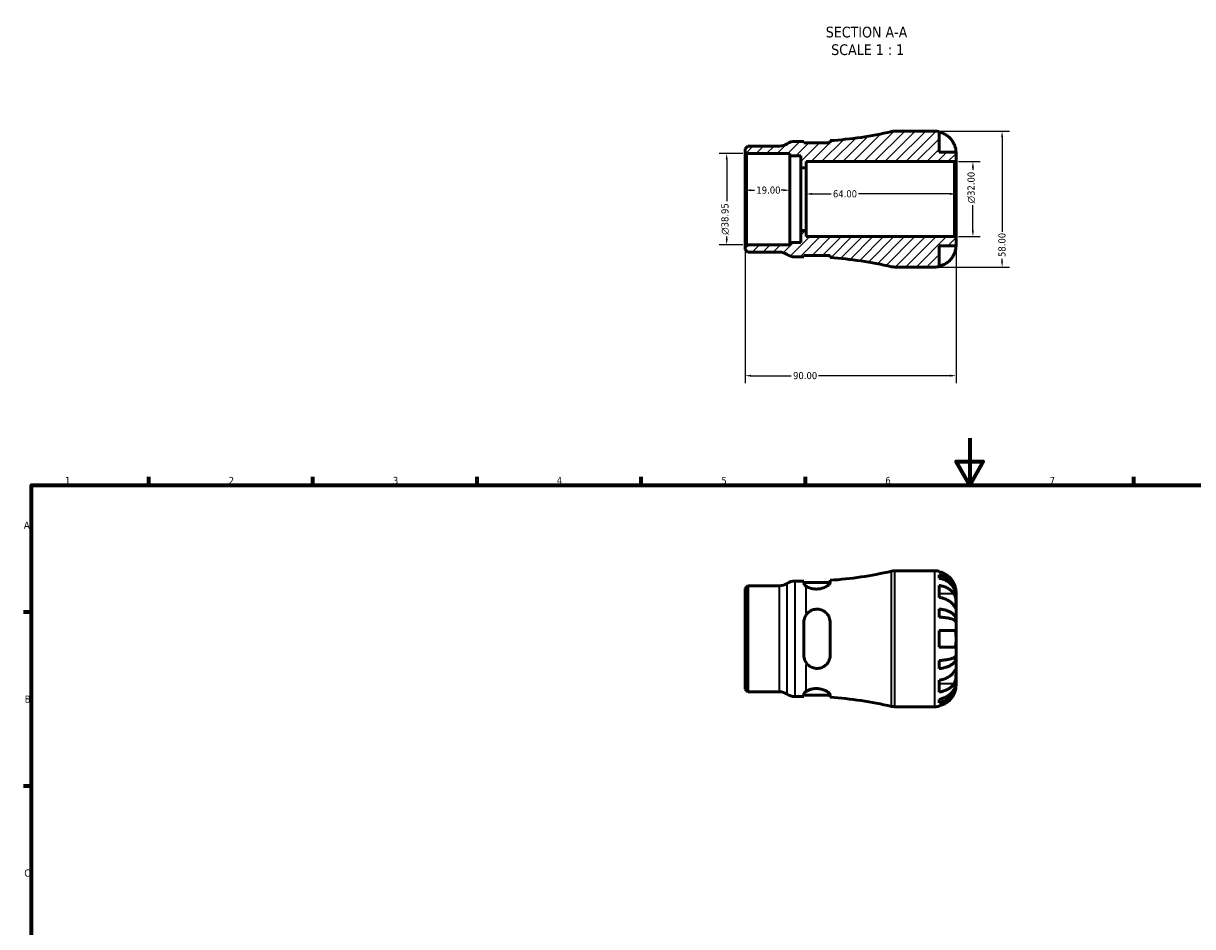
# Model space of a CAD drawing. Header units: millimetres. Extents: x 0 to 903, y 0 to 771.
# Tile 3 of 5: x 17 to 516, y 386 to 771. Entities that reach past the tile are written whole.
import ezdxf

# ---------------------------------------------------------------- set-up
doc = ezdxf.new("R2010")
doc.units = ezdxf.units.MM
for name, color, linetype, lineweight in [('Border (ANSI)', 7, 'Continuous', 70), ('Dimension (ANSI)', 7, 'Continuous', 25), ('Hatch (ANSI)', 7, 'Continuous', 18), ('Symbol (ANSI)', 7, 'Continuous', 25), ('Visible (ANSI)', 7, 'Continuous', 50), ('Visible Narrow (ANSI)', 7, 'Continuous', 35)]:
    doc.layers.add(name, color=color, linetype=linetype, lineweight=lineweight)
doc.styles.add('Label Text (ANSI)', font='tahoma.ttf')
doc.styles.add('Note Text (ANSI)', font='tahoma.ttf')
doc.dimstyles.new('Default - mm (ANSI)', dxfattribs={"dimtxt": 3.048, "dimasz": 2.5, "dimexe": 3.175, "dimexo": 1.6002, "dimgap": 0.8, "dimtad": 0, "dimtoh": 1, "dimrnd": 1e-08, "dimzin": 4, "dimdsep": 46, "dimtxsty": 'Note Text (ANSI)', "dimcen": 0.09, "dimdle": 10, "dimclrd": 256, "dimclre": 256, "dimclrt": 230, "dimadec": 1, "dimazin": 1, "dimtfac": 1, "dimtofl": 0, "dimtmove": 0, "dimatfit": 3, "dimfxl": 1, "dimtolj": 1, "dimtzin": 4, "dimlwd": -1, "dimlwe": -1, "dimarcsym": 0})

# ---------------------------------------------------------------- blocks, each defined once
blk = doc.blocks.new('Borders Default Border')
at = {"layer": 'Border (ANSI)'}
for p, q in [((70.08, 574), (70.08, 577.45)), ((140.17, 574), (140.17, 577.45)), ((210.25, 574), (210.25, 577.45)), ((280.33, 574), (280.33, 577.45)), ((350.42, 574), (350.42, 577.45)), ((490.58, 574), (490.58, 577.45)), ((20, 519.75), (16.55, 519.75)), ((20, 445.5), (16.55, 445.5))]:
    blk.add_line(p, q, dxfattribs=at)
at = {"layer": 'Border (ANSI)', "flags": 128}
for points in [[(420.5, 594), (420.5, 574), (414.73, 584), (426.27, 584), (420.5, 574)], [(20, 20), (20, 574), (821, 574), (821, 20), (20, 20)]]:
    blk.add_lwpolyline(points, dxfattribs=at)
at = {"layer": 'Border (ANSI)', "color": 230, "true_color": 0xff0080, "char_height": 3.05, "attachment_point": 7, "style": 'Note Text (ANSI)'}
for s, insert in [('1', (34.35, 574.4)), ('2', (104.2, 574.4)), ('3', (174.26, 574.34)), ('4', (244.23, 574.4)), ('5', (314.48, 574.34)), ('6', (384.49, 574.34)), ('7', (454.6, 574.4)), ('A', (16.78, 555.35)), ('B', (17.15, 481.1)), ('C', (16.95, 406.8))]:
    blk.add_mtext(s, dxfattribs=dict(at, insert=insert))
blk = doc.blocks.new('*D7')
at = {"layer": 'Defpoints', "color": 0, "transparency": 16777216}
for p in [(343.65, 699.81), (324.65, 696.01), (343.65, 696.01)]:
    blk.add_point(p, dxfattribs=at)
at = {"layer": 'Dimension (ANSI)', "transparency": 16777216}
for p, q in [((327.15, 699.81), (328.65, 699.81)), ((341.15, 699.81), (340.04, 699.81))]:
    blk.add_line(p, q, dxfattribs=at)
for points in [[(327.15, 700.23), (327.15, 699.4), (324.65, 699.81)], [(341.15, 700.23), (341.15, 699.4), (343.65, 699.81)]]:
    blk.add_solid(points, dxfattribs=at)
at = {"layer": 'Dimension (ANSI)', "color": 230, "true_color": 0xff0080, "transparency": 16777216, "insert": (329.45, 701.4), "char_height": 3.048, "attachment_point": 1, "style": 'Note Text (ANSI)'}
blk.add_mtext('\\A1;19.00', dxfattribs=at)
blk = doc.blocks.new('*D8')
at = {"layer": 'Defpoints', "color": 0, "transparency": 16777216}
for p in [(350.65, 698.22), (350.65, 696.01), (414.65, 696.01)]:
    blk.add_point(p, dxfattribs=at)
at = {"layer": 'Dimension (ANSI)', "transparency": 16777216}
for p, q in [((353.15, 698.22), (361.31, 698.22)), ((412.15, 698.22), (372.99, 698.22))]:
    blk.add_line(p, q, dxfattribs=at)
for points in [[(353.15, 698.64), (353.15, 697.81), (350.65, 698.22)], [(412.15, 698.64), (412.15, 697.81), (414.65, 698.22)]]:
    blk.add_solid(points, dxfattribs=at)
at = {"layer": 'Dimension (ANSI)', "color": 230, "true_color": 0xff0080, "transparency": 16777216, "insert": (362.11, 699.81), "char_height": 3.048, "attachment_point": 1, "style": 'Note Text (ANSI)'}
blk.add_mtext('\\A1;64.00', dxfattribs=at)
blk = doc.blocks.new('*D9')
at = {"layer": 'Defpoints', "color": 0, "transparency": 16777216}
for p in [(405.65, 725.01), (405.65, 667.01), (434.32, 667.01)]:
    blk.add_point(p, dxfattribs=at)
at = {"layer": 'Dimension (ANSI)', "transparency": 16777216}
for p, q in [((407.25, 725.01), (437.5, 725.01)), ((434.32, 722.51), (434.32, 682.12)), ((434.32, 669.51), (434.32, 670.52)), ((407.25, 667.01), (437.5, 667.01))]:
    blk.add_line(p, q, dxfattribs=at)
for points in [[(433.9, 722.51), (434.74, 722.51), (434.32, 725.01)], [(433.9, 669.51), (434.74, 669.51), (434.32, 667.01)]]:
    blk.add_solid(points, dxfattribs=at)
at = {"layer": 'Dimension (ANSI)', "color": 230, "true_color": 0xff0080, "transparency": 16777216, "insert": (432.73, 671.32), "char_height": 3.048, "attachment_point": 1, "rotation": 90, "style": 'Note Text (ANSI)'}
blk.add_mtext('\\A1;58.00', dxfattribs=at)
blk = doc.blocks.new('*D10')
at = {"layer": 'Defpoints', "color": 0, "transparency": 16777216}
for p in [(414.07, 712.01), (421.85, 712.01), (414.07, 680.01)]:
    blk.add_point(p, dxfattribs=at)
at = {"layer": 'Dimension (ANSI)', "transparency": 16777216}
for p, q in [((415.67, 712.01), (425.03, 712.01)), ((421.85, 709.51), (421.85, 708.57)), ((421.85, 682.51), (421.85, 693.42)), ((415.67, 680.01), (425.03, 680.01))]:
    blk.add_line(p, q, dxfattribs=at)
for points in [[(421.43, 709.51), (422.27, 709.51), (421.85, 712.01)], [(421.43, 682.51), (422.27, 682.51), (421.85, 680.01)]]:
    blk.add_solid(points, dxfattribs=at)
at = {"layer": 'Dimension (ANSI)', "color": 230, "true_color": 0xff0080, "transparency": 16777216, "insert": (419.56, 694.22), "char_height": 3.048, "attachment_point": 1, "rotation": 90, "style": 'Note Text (ANSI)'}
blk.add_mtext('\\A1;\\fAIGDT|b0|i0;\\H3.0480;\\ln\\fTahoma|b0|i0;\\H3.0480;32.00', dxfattribs=at)
blk = doc.blocks.new('*D11')
at = {"layer": 'Defpoints', "color": 0, "transparency": 16777216}
for p in [(325.23, 715.49), (316.77, 676.54), (325.23, 676.54)]:
    blk.add_point(p, dxfattribs=at)
at = {"layer": 'Dimension (ANSI)', "transparency": 16777216}
for p, q in [((323.63, 715.49), (313.6, 715.49)), ((316.77, 712.99), (316.77, 695.1)), ((316.77, 679.04), (316.77, 680.01)), ((323.63, 676.54), (313.6, 676.54))]:
    blk.add_line(p, q, dxfattribs=at)
for points in [[(316.36, 712.99), (317.19, 712.99), (316.77, 715.49)], [(316.36, 679.04), (317.19, 679.04), (316.77, 676.54)]]:
    blk.add_solid(points, dxfattribs=at)
at = {"layer": 'Dimension (ANSI)', "color": 230, "true_color": 0xff0080, "transparency": 16777216, "insert": (314.48, 680.81), "char_height": 3.048, "attachment_point": 1, "rotation": 90, "style": 'Note Text (ANSI)'}
blk.add_mtext('\\A1;\\fAIGDT|b0|i0;\\H3.0480;\\ln\\fTahoma|b0|i0;\\H3.0480;38.95', dxfattribs=at)
blk = doc.blocks.new('*D12')
at = {"layer": 'Defpoints', "color": 0, "transparency": 16777216}
for p in [(414.65, 679.43), (324.65, 675.96), (324.65, 620.66)]:
    blk.add_point(p, dxfattribs=at)
at = {"layer": 'Dimension (ANSI)', "transparency": 16777216}
for p, q in [((324.65, 674.36), (324.65, 617.48)), ((414.65, 677.83), (414.65, 617.48)), ((327.15, 620.66), (344.3, 620.66)), ((412.15, 620.66), (356.01, 620.66))]:
    blk.add_line(p, q, dxfattribs=at)
for points in [[(327.15, 621.07), (327.15, 620.24), (324.65, 620.66)], [(412.15, 621.07), (412.15, 620.24), (414.65, 620.66)]]:
    blk.add_solid(points, dxfattribs=at)
at = {"layer": 'Dimension (ANSI)', "color": 230, "true_color": 0xff0080, "transparency": 16777216, "insert": (345.1, 622.24), "char_height": 3.048, "attachment_point": 1, "style": 'Note Text (ANSI)'}
blk.add_mtext('\\A1;90.00', dxfattribs=at)

msp = doc.modelspace()

# ---------------------------------------------------------------- hatches: boundary and pattern name
at = {"layer": 'Hatch (ANSI)'}
h = msp.add_hatch(dxfattribs=at)
h.set_pattern_fill('ANSI31', color=256, scale=25.4, style=0)
h.set_pattern_definition([(45, (0, 0), (-2.245064, 2.245064), [])])
edge = h.paths.add_edge_path()
edge.add_line((325.234, 676.539), (324.654, 675.959))
edge.add_line((324.654, 675.959), (324.654, 674.563))
edge.add_line((324.654, 674.563), (325.823, 673.395))
edge.add_line((325.823, 673.395), (339.246, 673.395))
edge.add_ellipse((339.246, 667.595), major_axis=(0, 5.8), ratio=1, start_angle=325.58849, end_angle=360, ccw=False)
edge.add_ellipse((345.802, 677.165), major_axis=(-3.278, -4.785), ratio=1, start_angle=0, end_angle=34.41151)
edge.add_line((345.802, 671.365), (349.722, 671.365))
edge.add_line((349.722, 671.365), (349.722, 672.005))
edge.add_line((349.722, 672.005), (360.922, 672.005))
edge.add_line((360.922, 672.005), (360.922, 671.036))
edge.add_ellipse((350.654, 510.811), major_axis=(10.268, 160.225), ratio=1, start_angle=350.53517, end_angle=360, ccw=False)
edge.add_ellipse((388.448, 672.815), major_axis=(-1.318, -5.648), ratio=1, start_angle=0, end_angle=13.13158)
edge.add_line((388.448, 667.015), (405.654, 667.015))
edge.add_ellipse((405.654, 676.015), major_axis=(0, -9), ratio=1, start_angle=0, end_angle=11.53696)
edge.add_line((407.454, 667.197), (407.454, 676.015))
edge.add_line((407.454, 676.015), (414.654, 676.015))
edge.add_line((414.654, 676.015), (414.654, 679.435))
edge.add_line((414.654, 679.435), (414.074, 680.015))
edge.add_line((414.074, 680.015), (350.654, 680.015))
edge.add_line((350.654, 680.015), (350.654, 682.681))
edge.add_line((350.654, 682.681), (348.344, 682.681))
edge.add_line((348.344, 682.681), (348.344, 677.512))
edge.add_line((348.344, 677.512), (343.654, 677.512))
edge.add_line((343.654, 677.512), (343.654, 676.539))
edge.add_line((343.654, 676.539), (325.234, 676.539))
edge = h.paths.add_edge_path()
edge.add_line((324.654, 716.071), (325.234, 715.491))
edge.add_line((325.234, 715.491), (343.654, 715.491))
edge.add_line((343.654, 715.491), (343.654, 714.517))
edge.add_line((343.654, 714.517), (348.344, 714.517))
edge.add_line((348.344, 714.517), (348.344, 709.348))
edge.add_line((348.344, 709.348), (350.654, 709.348))
edge.add_line((350.654, 709.348), (350.654, 712.015))
edge.add_line((350.654, 712.015), (414.074, 712.015))
edge.add_line((414.074, 712.015), (414.654, 712.595))
edge.add_line((414.654, 712.595), (414.654, 716.015))
edge.add_line((414.654, 716.015), (407.454, 716.015))
edge.add_line((407.454, 716.015), (407.454, 724.833))
edge.add_ellipse((405.654, 716.015), major_axis=(1.8, 8.818), ratio=1, start_angle=0, end_angle=11.53696)
edge.add_line((405.654, 725.015), (388.448, 725.015))
edge.add_ellipse((388.448, 719.215), major_axis=(0, 5.8), ratio=1, start_angle=0, end_angle=13.13158)
edge.add_ellipse((350.654, 881.218), major_axis=(36.476, -156.355), ratio=1, start_angle=350.53517, end_angle=360, ccw=False)
edge.add_line((360.922, 720.993), (360.922, 720.025))
edge.add_line((360.922, 720.025), (349.722, 720.025))
edge.add_line((349.722, 720.025), (349.722, 720.665))
edge.add_line((349.722, 720.665), (345.802, 720.665))
edge.add_ellipse((345.802, 714.865), major_axis=(0, 5.8), ratio=1, start_angle=0, end_angle=34.41151)
edge.add_ellipse((339.246, 724.435), major_axis=(3.278, -4.785), ratio=1, start_angle=325.58849, end_angle=360, ccw=False)
edge.add_line((339.246, 718.635), (325.823, 718.635))
edge.add_line((325.823, 718.635), (324.654, 717.466))
edge.add_line((324.654, 717.466), (324.654, 716.071))

# ---------------------------------------------------------------- linework, layer by layer
at = {"layer": 'Visible (ANSI)'}
for p, q in [((405.654, 725.015), (388.448, 725.015)), ((407.454, 716.015), (407.454, 724.833)), ((349.722, 720.665), (345.802, 720.665)), ((349.722, 720.025), (349.722, 720.665)), ((360.922, 720.025), (349.722, 720.025)), ((360.922, 720.993), (360.922, 720.025)), ((325.823, 718.635), (324.654, 717.466)), ((324.654, 717.466), (324.654, 716.071)), ((324.654, 716.071), (325.234, 715.491)), ((324.654, 716.071), (324.654, 675.959)), ((325.234, 715.491), (343.654, 715.491)), ((325.234, 676.539), (325.234, 715.491)), ((339.246, 718.635), (325.823, 718.635)), ((343.654, 715.491), (343.654, 714.517)), ((343.654, 714.517), (348.344, 714.517)), ((343.654, 677.512), (343.654, 714.517)), ((348.344, 714.517), (348.344, 709.348)), ((414.654, 716.015), (407.454, 716.015)), ((414.654, 712.595), (414.654, 716.015)), ((348.344, 709.348), (350.654, 709.348)), ((348.344, 682.681), (348.344, 709.348)), ((350.654, 709.348), (350.654, 712.015)), ((350.654, 712.015), (414.074, 712.015)), ((350.654, 682.681), (350.654, 709.348)), ((414.074, 712.015), (414.654, 712.595)), ((414.074, 712.015), (414.074, 680.015)), ((414.654, 679.435), (414.654, 712.595)), ((350.654, 682.681), (348.344, 682.681)), ((348.344, 682.681), (348.344, 677.512)), ((350.654, 680.015), (350.654, 682.681)), ((414.074, 680.015), (350.654, 680.015)), ((414.654, 679.435), (414.074, 680.015)), ((414.654, 676.015), (414.654, 679.435)), ((325.234, 676.539), (324.654, 675.959)), ((324.654, 675.959), (324.654, 674.563)), ((324.654, 674.563), (325.823, 673.395)), ((343.654, 676.539), (325.234, 676.539)), ((348.344, 677.512), (343.654, 677.512)), ((343.654, 677.512), (343.654, 676.539)), ((407.454, 667.197), (407.454, 676.015)), ((407.454, 676.015), (414.654, 676.015)), ((325.823, 673.395), (339.246, 673.395)), ((345.802, 671.365), (349.722, 671.365)), ((349.722, 671.365), (349.722, 672.005)), ((349.722, 672.005), (360.922, 672.005)), ((360.922, 672.005), (360.922, 671.036)), ((388.448, 667.015), (405.654, 667.015)), ((388.448, 537.366), (405.654, 537.366)), ((407.454, 537.184), (407.454, 536.958)), ((407.454, 535.651), (407.454, 534.218)), ((324.654, 529.817), (325.823, 530.986)), ((324.654, 486.914), (324.654, 529.817)), ((325.823, 530.986), (339.246, 530.986)), ((325.823, 530.986), (325.823, 485.746)), ((345.802, 533.016), (349.722, 533.016)), ((349.722, 533.016), (349.722, 531.989)), ((349.722, 532.376), (360.922, 532.376)), ((360.922, 532.332), (360.922, 533.344)), ((407.454, 531.129), (407.454, 526.038)), ((414.654, 527.079), (414.636, 527.079)), ((414.654, 527.079), (414.654, 528.366)), ((414.654, 526.589), (414.654, 527.079)), ((414.654, 522.508), (414.654, 526.589)), ((407.454, 521.1), (407.454, 517.641)), ((414.654, 516.607), (414.654, 522.508)), ((349.722, 515.406), (349.722, 501.326)), ((360.922, 501.326), (360.922, 515.406)), ((414.654, 516.607), (413.329, 516.607)), ((414.654, 515.424), (414.654, 516.607)), ((414.654, 508.366), (414.654, 515.424)), ((407.454, 511.966), (407.454, 504.766)), ((414.654, 501.307), (414.654, 508.366)), ((414.654, 500.125), (413.329, 500.125)), ((414.654, 500.125), (414.654, 501.307)), ((414.654, 494.224), (414.654, 500.125)), ((407.454, 499.091), (407.454, 495.631)), ((414.654, 490.143), (414.654, 494.224)), ((407.454, 490.694), (407.454, 485.602)), ((414.654, 489.653), (414.636, 489.653)), ((414.654, 489.653), (414.654, 490.143)), ((414.654, 488.366), (414.654, 489.653)), ((324.654, 486.914), (325.823, 485.746)), ((325.823, 485.746), (339.246, 485.746)), ((349.722, 484.743), (349.722, 483.716)), ((349.722, 484.356), (360.922, 484.356)), ((360.922, 483.387), (360.922, 484.4)), ((345.802, 483.716), (349.722, 483.716)), ((388.448, 479.366), (405.654, 479.366)), ((407.454, 482.514), (407.454, 481.081)), ((407.454, 479.773), (407.454, 479.548))]:
    msp.add_line(p, q, dxfattribs=at)
for centre, radius, start, end in [((350.654, 881.218), 160.554, 273.66675, 283.13158), ((388.448, 719.215), 5.8, 90, 103.13158), ((405.654, 716.015), 9, 78.46304, 90), ((339.246, 724.435), 5.8, 270, 304.41151), ((345.802, 714.865), 5.8, 90, 124.41151), ((339.246, 667.595), 5.8, 55.58849, 90), ((345.802, 677.165), 5.8, 235.58849, 270), ((350.654, 510.811), 160.554, 76.86842, 86.33325), ((388.448, 672.815), 5.8, 256.86842, 270), ((405.654, 676.015), 9, 270, 281.53696), ((350.654, 693.569), 160.554, 273.66675, 283.13158), ((388.448, 531.566), 5.8, 90, 103.13158), ((405.654, 528.366), 9, 78.46304, 90), ((339.246, 536.786), 5.8, 270, 304.41151), ((345.802, 527.216), 5.8, 90, 124.41151), ((339.246, 479.946), 5.8, 55.58849, 90), ((345.802, 489.516), 5.8, 235.58849, 270), ((350.654, 323.162), 160.554, 76.86842, 86.33325), ((388.448, 485.166), 5.8, 256.86842, 270), ((405.654, 488.366), 9, 270, 281.53696)]:
    msp.add_arc(centre, radius, start, end, dxfattribs=at)
for points, knots in [([(407.454, 724.607), (408.028, 724.489), (408.589, 724.311), (409.599, 723.891), (410.139, 723.607), (411.145, 722.932), (411.612, 722.54), (412.399, 721.749), (412.79, 721.277), (413.376, 720.395), (413.595, 720.002), (413.778, 719.615)], [0.17075309, 0.17075309, 0.17075309, 0.17075309, 0.33215152, 0.33215152, 0.49888818, 0.49888818, 0.66562485, 0.66562485, 0.83351137, 0.83351137, 0.95687373, 0.95687373, 0.95687373, 0.95687373]), ([(413.778, 719.615), (413.845, 719.472), (413.91, 719.327), (414.059, 718.968), (414.14, 718.753), (414.289, 718.312), (414.355, 718.088), (414.488, 717.563), (414.543, 717.277), (414.624, 716.714), (414.641, 716.465), (414.656, 716.109), (414.654, 716.015), (414.654, 716.015)], [-0.57647647, -0.57647647, -0.57647647, -0.57647647, -0.52968676, -0.52968676, -0.46054026, -0.46054026, -0.38562403, -0.38562403, -0.27730827, -0.27730827, -0.14258086, -0.14258086, 0, 0, 0, 0]), ([(414.654, 676.015), (414.654, 676.015), (414.654, 675.982), (414.652, 675.847), (414.65, 675.74), (414.627, 675.382), (414.599, 675.089), (414.492, 674.494), (414.432, 674.227), (414.294, 673.734), (414.225, 673.519), (414.065, 673.075), (413.974, 672.85), (413.843, 672.555), (413.811, 672.485), (413.778, 672.415)], [-2.49913258, -2.49913258, -2.49913258, -2.49913258, -2.41505436, -2.41505436, -2.32384732, -2.32384732, -2.1841143, -2.1841143, -2.08674766, -2.08674766, -2.01440674, -2.01440674, -1.93994266, -1.93994266, -1.91637503, -1.91637503, -1.91637503, -1.91637503]), ([(413.778, 672.415), (413.595, 672.027), (413.376, 671.634), (412.79, 670.752), (412.399, 670.28), (411.612, 669.489), (411.145, 669.098), (410.139, 668.422), (409.599, 668.138), (408.589, 667.718), (408.028, 667.54), (407.454, 667.422)], [4.4278842, 4.4278842, 4.4278842, 4.4278842, 4.55124655, 4.55124655, 4.71913307, 4.71913307, 4.88586974, 4.88586974, 5.0526064, 5.0526064, 5.21400483, 5.21400483, 5.21400483, 5.21400483]), ([(413.778, 531.966), (413.595, 532.353), (413.376, 532.746), (412.79, 533.628), (412.399, 534.1), (411.612, 534.891), (411.145, 535.283), (410.139, 535.958), (409.599, 536.242), (408.589, 536.662), (408.028, 536.84), (407.454, 536.958)], [4.4278842, 4.4278842, 4.4278842, 4.4278842, 4.55124655, 4.55124655, 4.71913307, 4.71913307, 4.88586974, 4.88586974, 5.0526064, 5.0526064, 5.21400483, 5.21400483, 5.21400483, 5.21400483]), ([(407.454, 535.651), (408.031, 535.536), (408.595, 535.364), (409.607, 534.958), (410.146, 534.683), (411.153, 534.031), (411.62, 533.653), (412.406, 532.891), (412.797, 532.436), (413.471, 531.458), (413.754, 530.934), (414.18, 529.936), (414.362, 529.369), (414.599, 528.211), (414.654, 527.62), (414.654, 527.079)], [0.1707461, 0.1707461, 0.1707461, 0.1707461, 0.33284, 0.33284, 0.4994944, 0.4994944, 0.6661487, 0.6661487, 0.8332087, 0.8332087, 1.0002688, 1.0002688, 1.1679728, 1.1679728, 1.3356767, 1.3356767, 1.3356767, 1.3356767]), ([(414.654, 526.589), (414.654, 527.071), (414.599, 527.597), (414.362, 528.627), (414.18, 529.131), (413.754, 530.02), (413.471, 530.486), (412.797, 531.357), (412.406, 531.761), (411.62, 532.44), (411.153, 532.776), (410.146, 533.357), (409.607, 533.601), (408.595, 533.963), (408.031, 534.116), (407.454, 534.218)], [4.0142509, 4.0142509, 4.0142509, 4.0142509, 4.1819549, 4.1819549, 4.3496588, 4.3496588, 4.5167189, 4.5167189, 4.683779, 4.683779, 4.8504333, 4.8504333, 5.0170876, 5.0170876, 5.1791816, 5.1791816, 5.1791816, 5.1791816]), ([(350.654, 530.837), (350.467, 530.964), (350.303, 531.094), (349.872, 531.504), (349.722, 531.772), (349.722, 531.989)], [0.54989505, 0.54989505, 0.54989505, 0.54989505, 0.65314155, 0.65314155, 0.88131938, 0.88131938, 0.88131938, 0.88131938]), ([(360.922, 532.332), (360.922, 532.294), (360.918, 532.256), (360.872, 532.044), (360.756, 531.85), (360.3, 531.347), (359.883, 531.025), (358.834, 530.43), (358.208, 530.157), (356.933, 529.79), (356.322, 529.675), (355.099, 529.583), (354.511, 529.598), (353.294, 529.751), (352.692, 529.901), (351.557, 530.306), (351.048, 530.568), (350.654, 530.837)], [-1.4988774, -1.4988774, -1.4988774, -1.4988774, -1.4589899, -1.4589899, -1.287624, -1.287624, -1.0395094, -1.0395094, -0.8005339, -0.8005339, -0.6090767, -0.6090767, -0.4311124, -0.4311124, -0.2286909, -0.2286909, -0.0000522, -0.0000522, -0.0000522, -0.0000522]), ([(407.454, 531.129), (408.028, 531.046), (408.589, 530.92), (409.599, 530.623), (410.139, 530.422), (411.145, 529.945), (411.612, 529.668), (412.399, 529.108), (412.79, 528.774), (413.376, 528.151), (413.595, 527.873), (413.778, 527.599)], [0.17075309, 0.17075309, 0.17075309, 0.17075309, 0.33215152, 0.33215152, 0.49888818, 0.49888818, 0.66562485, 0.66562485, 0.83351137, 0.83351137, 0.95687373, 0.95687373, 0.95687373, 0.95687373]), ([(414.654, 528.366), (414.654, 528.366), (414.654, 528.399), (414.652, 528.534), (414.65, 528.641), (414.627, 528.999), (414.599, 529.292), (414.492, 529.886), (414.432, 530.154), (414.294, 530.646), (414.225, 530.862), (414.065, 531.305), (413.974, 531.531), (413.843, 531.825), (413.811, 531.896), (413.778, 531.966)], [-2.49913258, -2.49913258, -2.49913258, -2.49913258, -2.41505436, -2.41505436, -2.32384732, -2.32384732, -2.1841143, -2.1841143, -2.08674766, -2.08674766, -2.01440674, -2.01440674, -1.93994266, -1.93994266, -1.91637503, -1.91637503, -1.91637503, -1.91637503]), ([(413.778, 522.508), (413.595, 522.782), (413.376, 523.06), (412.79, 523.683), (412.399, 524.017), (411.612, 524.576), (411.145, 524.853), (410.139, 525.331), (409.599, 525.532), (408.589, 525.829), (408.028, 525.955), (407.454, 526.038)], [4.4278842, 4.4278842, 4.4278842, 4.4278842, 4.55124655, 4.55124655, 4.71913307, 4.71913307, 4.88586974, 4.88586974, 5.0526064, 5.0526064, 5.21400483, 5.21400483, 5.21400483, 5.21400483]), ([(413.778, 527.599), (413.837, 527.51), (413.894, 527.416), (414.044, 527.139), (414.131, 526.944), (414.287, 526.517), (414.355, 526.286), (414.489, 525.706), (414.542, 525.353), (414.624, 524.546), (414.641, 524.101), (414.656, 523.244), (414.654, 522.844), (414.654, 522.508)], [-0.58004807, -0.58004807, -0.58004807, -0.58004807, -0.5384523, -0.5384523, -0.46383793, -0.46383793, -0.3862639, -0.3862639, -0.27840269, -0.27840269, -0.14277912, -0.14277912, 0, 0, 0, 0]), ([(350.654, 518.499), (350.945, 518.938), (351.299, 519.337), (352.102, 520.017), (352.548, 520.3), (353.586, 520.764), (354.179, 520.923), (355.389, 521.037), (355.983, 520.998), (357.227, 520.716), (357.847, 520.447), (359.058, 519.651), (359.613, 519.087), (360.432, 517.813), (360.709, 517.112), (360.894, 516.052), (360.922, 515.73), (360.922, 515.406)], [-1.6170755, -1.6170755, -1.6170755, -1.6170755, -1.448008, -1.448008, -1.2840989, -1.2840989, -1.0980745, -1.0980745, -0.9182346, -0.9182346, -0.7091306, -0.7091306, -0.4581376, -0.4581376, -0.2187872, -0.2187872, -0.1169606, -0.1169606, -0.1169606, -0.1169606]), ([(407.454, 521.1), (408.031, 521.04), (408.595, 520.95), (409.607, 520.737), (410.146, 520.593), (411.153, 520.251), (411.62, 520.053), (412.406, 519.654), (412.797, 519.415), (413.471, 518.903), (413.754, 518.628), (414.18, 518.104), (414.362, 517.807), (414.599, 517.2), (414.654, 516.891), (414.654, 516.607)], [0.1707461, 0.1707461, 0.1707461, 0.1707461, 0.33284, 0.33284, 0.4994944, 0.4994944, 0.6661487, 0.6661487, 0.8332087, 0.8332087, 1.0002688, 1.0002688, 1.1679728, 1.1679728, 1.3356767, 1.3356767, 1.3356767, 1.3356767]), ([(414.654, 522.508), (414.654, 522.325), (414.654, 522.162), (414.653, 521.873), (414.651, 521.751), (414.636, 521.529), (414.618, 521.46), (414.542, 521.448), (414.486, 521.498), (414.349, 521.67), (414.281, 521.765), (414.123, 521.992), (414.035, 522.123), (413.887, 522.344), (413.834, 522.425), (413.778, 522.508)], [0, 0, 0, 0, 0.07774953, 0.07774953, 0.16081914, 0.16081914, 0.27783798, 0.27783798, 0.3882896, 0.3882896, 0.46542959, 0.46542959, 0.54035429, 0.54035429, 0.57953204, 0.57953204, 0.57953204, 0.57953204]), ([(349.722, 515.406), (349.722, 516.135), (349.872, 516.9), (350.303, 517.914), (350.467, 518.217), (350.654, 518.499)], [0.85279704, 0.85279704, 0.85279704, 0.85279704, 1.08097486, 1.08097486, 1.18422136, 1.18422136, 1.18422136, 1.18422136]), ([(414.654, 515.424), (414.654, 515.564), (414.599, 515.717), (414.362, 516.017), (414.18, 516.163), (413.754, 516.421), (413.471, 516.557), (412.797, 516.81), (412.406, 516.927), (411.62, 517.124), (411.153, 517.222), (410.146, 517.391), (409.607, 517.462), (408.595, 517.567), (408.031, 517.611), (407.454, 517.641)], [4.0142509, 4.0142509, 4.0142509, 4.0142509, 4.1819549, 4.1819549, 4.3496588, 4.3496588, 4.5167189, 4.5167189, 4.683779, 4.683779, 4.8504333, 4.8504333, 5.0170876, 5.0170876, 5.1791816, 5.1791816, 5.1791816, 5.1791816]), ([(407.454, 511.966), (408.028, 511.966), (408.589, 511.966), (409.599, 511.966), (410.139, 511.966), (411.145, 511.966), (411.612, 511.966), (412.399, 511.966), (412.79, 511.966), (413.376, 511.966), (413.595, 511.966), (413.778, 511.966)], [0.17075309, 0.17075309, 0.17075309, 0.17075309, 0.33215152, 0.33215152, 0.49888818, 0.49888818, 0.66562485, 0.66562485, 0.83351137, 0.83351137, 0.95687373, 0.95687373, 0.95687373, 0.95687373]), ([(413.778, 511.966), (413.845, 511.966), (413.91, 511.957), (414.059, 511.914), (414.14, 511.868), (414.289, 511.731), (414.355, 511.635), (414.488, 511.345), (414.543, 511.127), (414.624, 510.545), (414.641, 510.166), (414.656, 509.312), (414.654, 508.841), (414.654, 508.366)], [-0.57647647, -0.57647647, -0.57647647, -0.57647647, -0.52968676, -0.52968676, -0.46054026, -0.46054026, -0.38562403, -0.38562403, -0.27730827, -0.27730827, -0.14258086, -0.14258086, 0, 0, 0, 0]), ([(413.778, 504.766), (413.595, 504.766), (413.376, 504.766), (412.79, 504.766), (412.399, 504.766), (411.612, 504.766), (411.145, 504.766), (410.139, 504.766), (409.599, 504.766), (408.589, 504.766), (408.028, 504.766), (407.454, 504.766)], [4.4278842, 4.4278842, 4.4278842, 4.4278842, 4.55124655, 4.55124655, 4.71913307, 4.71913307, 4.88586974, 4.88586974, 5.0526064, 5.0526064, 5.21400483, 5.21400483, 5.21400483, 5.21400483]), ([(414.654, 508.366), (414.654, 508.086), (414.654, 507.806), (414.652, 507.238), (414.65, 506.953), (414.627, 506.275), (414.599, 505.912), (414.492, 505.41), (414.432, 505.24), (414.294, 505.008), (414.225, 504.932), (414.065, 504.819), (413.974, 504.785), (413.843, 504.768), (413.811, 504.766), (413.778, 504.766)], [-2.49913258, -2.49913258, -2.49913258, -2.49913258, -2.41505436, -2.41505436, -2.32384732, -2.32384732, -2.1841143, -2.1841143, -2.08674766, -2.08674766, -2.01440674, -2.01440674, -1.93994266, -1.93994266, -1.91637503, -1.91637503, -1.91637503, -1.91637503]), ([(350.654, 498.232), (350.467, 498.515), (350.303, 498.818), (349.872, 499.832), (349.722, 500.597), (349.722, 501.326)], [0.54989505, 0.54989505, 0.54989505, 0.54989505, 0.65314155, 0.65314155, 0.88131938, 0.88131938, 0.88131938, 0.88131938]), ([(360.922, 501.326), (360.922, 501.198), (360.918, 501.071), (360.872, 500.4), (360.756, 499.871), (360.3, 498.647), (359.883, 497.987), (358.834, 496.901), (358.208, 496.466), (356.933, 495.927), (356.322, 495.779), (355.099, 495.699), (354.511, 495.754), (353.294, 496.063), (352.692, 496.34), (351.557, 497.117), (351.048, 497.638), (350.654, 498.232)], [-1.4988774, -1.4988774, -1.4988774, -1.4988774, -1.4589899, -1.4589899, -1.287624, -1.287624, -1.0395094, -1.0395094, -0.8005339, -0.8005339, -0.6090767, -0.6090767, -0.4311124, -0.4311124, -0.2286909, -0.2286909, -0.0000522, -0.0000522, -0.0000522, -0.0000522]), ([(407.454, 499.091), (408.031, 499.12), (408.595, 499.165), (409.607, 499.27), (410.146, 499.341), (411.153, 499.509), (411.62, 499.607), (412.406, 499.804), (412.797, 499.922), (413.471, 500.175), (413.754, 500.31), (414.18, 500.569), (414.362, 500.715), (414.599, 501.015), (414.654, 501.167), (414.654, 501.307)], [0.1707461, 0.1707461, 0.1707461, 0.1707461, 0.33284, 0.33284, 0.4994944, 0.4994944, 0.6661487, 0.6661487, 0.8332087, 0.8332087, 1.0002688, 1.0002688, 1.1679728, 1.1679728, 1.3356767, 1.3356767, 1.3356767, 1.3356767]), ([(414.654, 500.125), (414.654, 499.841), (414.599, 499.531), (414.362, 498.924), (414.18, 498.627), (413.754, 498.104), (413.471, 497.829), (412.797, 497.316), (412.406, 497.078), (411.62, 496.679), (411.153, 496.48), (410.146, 496.138), (409.607, 495.994), (408.595, 495.781), (408.031, 495.691), (407.454, 495.631)], [4.0142509, 4.0142509, 4.0142509, 4.0142509, 4.1819549, 4.1819549, 4.3496588, 4.3496588, 4.5167189, 4.5167189, 4.683779, 4.683779, 4.8504333, 4.8504333, 5.0170876, 5.0170876, 5.1791816, 5.1791816, 5.1791816, 5.1791816]), ([(407.454, 490.694), (408.028, 490.777), (408.589, 490.903), (409.599, 491.2), (410.139, 491.4), (411.145, 491.878), (411.612, 492.155), (412.399, 492.714), (412.79, 493.048), (413.376, 493.672), (413.595, 493.95), (413.778, 494.224)], [0.17075309, 0.17075309, 0.17075309, 0.17075309, 0.33215152, 0.33215152, 0.49888818, 0.49888818, 0.66562485, 0.66562485, 0.83351137, 0.83351137, 0.95687373, 0.95687373, 0.95687373, 0.95687373]), ([(413.778, 494.224), (413.837, 494.312), (413.894, 494.397), (414.044, 494.622), (414.131, 494.751), (414.287, 494.976), (414.355, 495.07), (414.489, 495.236), (414.542, 495.283), (414.624, 495.27), (414.641, 495.179), (414.656, 494.826), (414.654, 494.56), (414.654, 494.224)], [-0.58004807, -0.58004807, -0.58004807, -0.58004807, -0.5384523, -0.5384523, -0.46383793, -0.46383793, -0.3862639, -0.3862639, -0.27840269, -0.27840269, -0.14277912, -0.14277912, 0, 0, 0, 0]), ([(414.654, 494.224), (414.654, 494.04), (414.654, 493.838), (414.653, 493.387), (414.651, 493.137), (414.636, 492.509), (414.618, 492.123), (414.542, 491.37), (414.486, 491.009), (414.349, 490.423), (414.281, 490.194), (414.123, 489.769), (414.035, 489.575), (413.887, 489.304), (413.834, 489.216), (413.778, 489.133)], [0, 0, 0, 0, 0.07774953, 0.07774953, 0.16081914, 0.16081914, 0.27783798, 0.27783798, 0.3882896, 0.3882896, 0.46542959, 0.46542959, 0.54035429, 0.54035429, 0.57953204, 0.57953204, 0.57953204, 0.57953204]), ([(407.454, 482.514), (408.031, 482.616), (408.595, 482.769), (409.607, 483.131), (410.146, 483.375), (411.153, 483.955), (411.62, 484.292), (412.406, 484.97), (412.797, 485.375), (413.471, 486.245), (413.754, 486.712), (414.18, 487.6), (414.362, 488.104), (414.599, 489.135), (414.654, 489.661), (414.654, 490.143)], [0.1707461, 0.1707461, 0.1707461, 0.1707461, 0.33284, 0.33284, 0.4994944, 0.4994944, 0.6661487, 0.6661487, 0.8332087, 0.8332087, 1.0002688, 1.0002688, 1.1679728, 1.1679728, 1.3356767, 1.3356767, 1.3356767, 1.3356767]), ([(414.654, 489.653), (414.654, 489.112), (414.599, 488.52), (414.362, 487.363), (414.18, 486.796), (413.754, 485.798), (413.471, 485.274), (412.797, 484.295), (412.406, 483.841), (411.62, 483.079), (411.153, 482.701), (410.146, 482.048), (409.607, 481.774), (408.595, 481.368), (408.031, 481.195), (407.454, 481.081)], [4.0142509, 4.0142509, 4.0142509, 4.0142509, 4.1819549, 4.1819549, 4.3496588, 4.3496588, 4.5167189, 4.5167189, 4.683779, 4.683779, 4.8504333, 4.8504333, 5.0170876, 5.0170876, 5.1791816, 5.1791816, 5.1791816, 5.1791816]), ([(413.778, 489.133), (413.595, 488.858), (413.376, 488.581), (412.79, 487.957), (412.399, 487.623), (411.612, 487.064), (411.145, 486.787), (410.139, 486.309), (409.599, 486.108), (408.589, 485.811), (408.028, 485.686), (407.454, 485.602)], [4.4278842, 4.4278842, 4.4278842, 4.4278842, 4.55124655, 4.55124655, 4.71913307, 4.71913307, 4.88586974, 4.88586974, 5.0526064, 5.0526064, 5.21400483, 5.21400483, 5.21400483, 5.21400483]), ([(349.722, 484.743), (349.722, 484.96), (349.872, 485.228), (350.303, 485.638), (350.467, 485.768), (350.654, 485.895)], [0.85279704, 0.85279704, 0.85279704, 0.85279704, 1.08097486, 1.08097486, 1.18422136, 1.18422136, 1.18422136, 1.18422136]), ([(350.654, 485.895), (350.945, 486.093), (351.299, 486.288), (352.102, 486.633), (352.548, 486.784), (353.586, 487.029), (354.179, 487.11), (355.389, 487.142), (355.983, 487.096), (357.227, 486.878), (357.847, 486.692), (359.058, 486.199), (359.613, 485.881), (360.432, 485.266), (360.709, 484.969), (360.894, 484.599), (360.922, 484.495), (360.922, 484.4)], [-1.6170755, -1.6170755, -1.6170755, -1.6170755, -1.448008, -1.448008, -1.2840989, -1.2840989, -1.0980745, -1.0980745, -0.9182346, -0.9182346, -0.7091306, -0.7091306, -0.4581376, -0.4581376, -0.2187872, -0.2187872, -0.1169606, -0.1169606, -0.1169606, -0.1169606]), ([(407.454, 479.773), (408.028, 479.892), (408.589, 480.069), (409.599, 480.489), (410.139, 480.773), (411.145, 481.449), (411.612, 481.841), (412.399, 482.631), (412.79, 483.104), (413.376, 483.986), (413.595, 484.378), (413.778, 484.766)], [0.17075309, 0.17075309, 0.17075309, 0.17075309, 0.33215152, 0.33215152, 0.49888818, 0.49888818, 0.66562485, 0.66562485, 0.83351137, 0.83351137, 0.95687373, 0.95687373, 0.95687373, 0.95687373]), ([(413.778, 484.766), (413.845, 484.909), (413.91, 485.053), (414.059, 485.413), (414.14, 485.627), (414.289, 486.068), (414.355, 486.292), (414.488, 486.818), (414.543, 487.104), (414.624, 487.666), (414.641, 487.916), (414.656, 488.272), (414.654, 488.366), (414.654, 488.366)], [-0.57647647, -0.57647647, -0.57647647, -0.57647647, -0.52968676, -0.52968676, -0.46054026, -0.46054026, -0.38562403, -0.38562403, -0.27730827, -0.27730827, -0.14258086, -0.14258086, 0, 0, 0, 0])]:
    msp.add_open_spline(points, degree=3, knots=knots, dxfattribs=at)
at = {"layer": 'Visible Narrow (ANSI)'}
for p, q in [((387.13, 479.873), (387.13, 536.859)), ((388.448, 537.009), (388.448, 479.723)), ((405.654, 479.723), (405.654, 537.009)), ((339.246, 486.024), (339.246, 530.707)), ((342.524, 485.022), (342.524, 531.71)), ((345.802, 532.712), (345.802, 484.019)), ((350.654, 519.305), (350.654, 530.455)), ((413.462, 527.599), (407.77, 527.599)), ((350.654, 486.276), (350.654, 497.426)), ((413.462, 489.133), (407.77, 489.133))]:
    msp.add_line(p, q, dxfattribs=at)

# ---------------------------------------------------------------- block references
msp.add_blockref('Borders Default Border', (0, 0))

# ---------------------------------------------------------------- texts
at = {"layer": 'Symbol (ANSI)', "char_height": 4.572, "attachment_point": 7, "style": 'Label Text (ANSI)'}
for s, insert in [('SECTION A-A', (359.064, 764.944)), ('SCALE 1 : 1', (361.384, 757.431))]:
    msp.add_mtext(s, dxfattribs=dict(at, insert=insert))

# ---------------------------------------------------------------- dimensions: what is measured, and where the dimension line sits
at = {"layer": 'Dimension (ANSI)'}
for base, p1, p2, angle, override, picture, middle in [((434.321, 667.015), (405.654, 725.015), (405.654, 667.015), 90, {"dimtoh": 0, "dimdec": 2, "dimtp": 0, "dimtm": 0, "dimtdec": 2, "dimatfit": 1}, '*D9', (434.321, 676.324)), ((350.654, 698.224), (414.654, 696.015), (350.654, 696.015), 180, {"dimtoh": 0, "dimdec": 2, "dimse1": 1, "dimse2": 1, "dimtp": 0, "dimtm": 0, "dimtdec": 2, "dimatfit": 1}, '*D8', (367.154, 698.224)), ((324.654, 620.657), (414.654, 679.435), (324.654, 675.959), 180, {"dimtoh": 0, "dimdec": 2, "dimtp": 0, "dimtm": 0, "dimtdec": 2, "dimatfit": 1}, '*D12', (350.154, 620.657))]:
    dim = msp.add_linear_dim(base=base, p1=p1, p2=p2, angle=angle, dimstyle='Default - mm (ANSI)', override=override, dxfattribs=at)
    dim.commit()
    dim.dimension.update_dxf_attribs({"geometry": picture, "text_midpoint": middle, "dimtype": 160})
for base, p1, p2, picture, middle in [((316.774, 676.539), (325.234, 715.491), (325.234, 676.539), '*D11', (316.774, 687.556)), ((421.851, 712.015), (414.074, 680.015), (414.074, 712.015), '*D10', (421.851, 700.998))]:
    dim = msp.add_linear_dim(base=base, p1=p1, p2=p2, angle=90, text='\\fAIGDT|b0|i0;\\H3.0480;\\ln\\fTahoma|b0|i0;\\H3.0480;<>', dimstyle='Default - mm (ANSI)', override={"dimtoh": 0, "dimdec": 2, "dimtp": 0, "dimtm": 0, "dimtdec": 2, "dimatfit": 1}, dxfattribs=at)
    dim.commit()
    dim.dimension.update_dxf_attribs({"geometry": picture, "text_midpoint": middle, "dimtype": 160})
dim = msp.add_linear_dim(base=(343.654, 699.815), p1=(324.654, 696.015), p2=(343.654, 696.015), dimstyle='Default - mm (ANSI)', override={"dimtoh": 0, "dimdec": 2, "dimse1": 1, "dimse2": 1, "dimtp": 0, "dimtm": 0, "dimtdec": 2, "dimatfit": 1}, dxfattribs=at)
dim.commit()
dim.dimension.update_dxf_attribs({"geometry": '*D7', "text_midpoint": (334.345, 699.815), "dimtype": 160})

doc.saveas('drawing.dxf')
